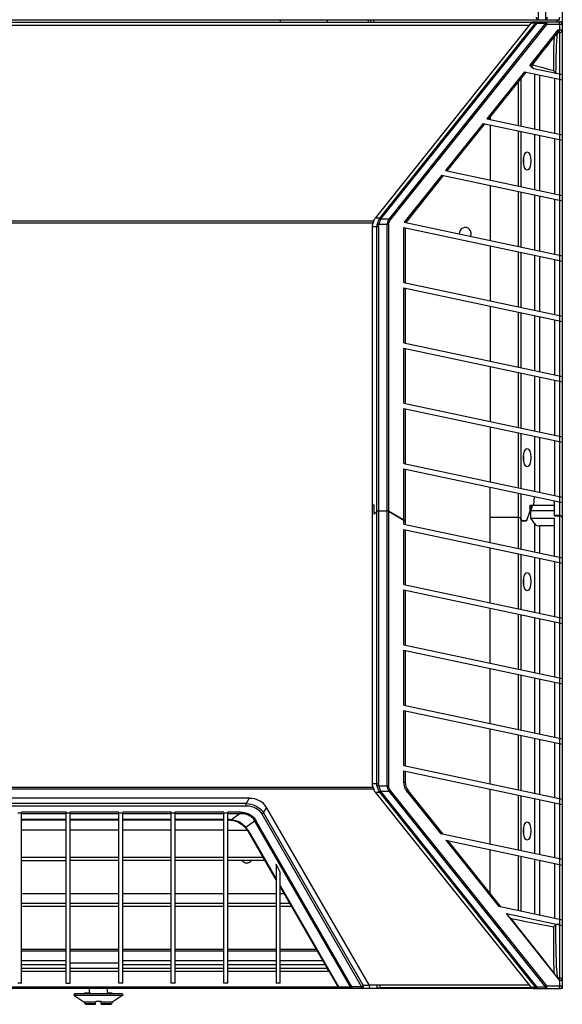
# Model space of a CAD drawing. Header units: inches. Extents: x 0 to 110, y 0 to 85.
# Tile 4 of 13: x 34 to 42, y 22 to 37. Entities that reach past the tile are written whole.
import ezdxf

# ---------------------------------------------------------------- set-up
doc = ezdxf.new("R2010")
doc.units = ezdxf.units.IN
doc.header["$LTSCALE"] = 6.05
doc.header["$MEASUREMENT"] = 0
doc.layers.get('0').update_dxf_attribs({"linetype": 'CONTINUOUS'})

msp = doc.modelspace()

# ---------------------------------------------------------------- linework, layer by layer
at = {"color": 7, "linetype": 'Continuous'}
for p, q in [((42.138, 22.442), (42.138, 59.844)), ((41.777, 45.332), (41.777, 36.966)), ((41.888, 36.966), (41.888, 45.332)), ((26.626, 36.966), (42.098, 36.966)), ((27.046, 36.927), (41.678, 36.927)), ((37.905, 36.966), (37.905, 36.927)), ((38.614, 36.927), (38.614, 36.966)), ((39.224, 36.966), (39.224, 36.927)), ((39.263, 36.927), (39.263, 36.966)), ((39.303, 36.966), (39.303, 36.927)), ((41.672, 36.921), (39.331, 33.992)), ((39.399, 33.992), (41.741, 36.921)), ((39.42, 33.983), (41.761, 36.912)), ((41.884, 36.912), (39.537, 33.976)), ((41.673, 36.921), (41.741, 36.921)), ((41.708, 36.935), (42.098, 36.935)), ((41.761, 36.935), (41.761, 36.912)), ((41.761, 36.912), (41.884, 36.912)), ((41.884, 36.912), (41.884, 36.935)), ((42.059, 36.935), (42.059, 36.966)), ((41.64, 36.881), (27.084, 36.881)), ((39.557, 33.959), (41.904, 36.895)), ((42.071, 36.812), (41.648, 36.283)), ((41.689, 36.297), (42.072, 36.776)), ((42.138, 36.895), (41.904, 36.895)), ((42.07, 36.773), (42.098, 36.773)), ((42.071, 36.812), (42.138, 36.812)), ((42.072, 36.776), (42.074, 36.78)), ((42.098, 36.812), (42.098, 36.895)), ((42.098, 36.152), (42.098, 36.773)), ((41.568, 36.184), (41.004, 35.479)), ((41.03, 35.473), (41.594, 36.178)), ((41.568, 36.184), (42.138, 36.063)), ((41.689, 36.288), (41.844, 36.247)), ((41.71, 36.234), (42.138, 36.143)), ((41.844, 36.247), (41.921, 36.226)), ((41.921, 36.226), (42.008, 36.204)), ((41.481, 35.377), (41.481, 36.037)), ((41.517, 36.082), (41.517, 35.369)), ((41.724, 35.326), (41.724, 36.151)), ((41.797, 36.135), (41.797, 35.31)), ((42.019, 36.088), (42.019, 35.263)), ((42.098, 36.071), (42.098, 36.151)), ((42.098, 35.246), (42.098, 36.071)), ((41.004, 35.479), (42.138, 35.238)), ((41.055, 35.504), (41.055, 35.468)), ((40.949, 35.41), (40.386, 34.705)), ((40.412, 34.699), (40.975, 35.404)), ((40.949, 35.41), (42.138, 35.157)), ((41.055, 35.387), (41.055, 34.562)), ((41.481, 34.472), (41.481, 35.297)), ((41.517, 35.289), (41.517, 34.464)), ((41.724, 34.42), (41.724, 35.245)), ((41.797, 35.23), (41.797, 34.404)), ((42.019, 35.182), (42.019, 34.357)), ((42.098, 35.165), (42.098, 35.246)), ((42.098, 34.341), (42.098, 35.166)), ((40.386, 34.705), (42.138, 34.332)), ((40.331, 34.636), (39.767, 33.931)), ((39.793, 33.925), (40.357, 34.63)), ((40.331, 34.636), (42.138, 34.252)), ((41.055, 34.482), (41.055, 33.657)), ((41.481, 33.566), (41.481, 34.391)), ((41.517, 34.383), (41.517, 33.558)), ((41.724, 33.515), (41.724, 34.34)), ((41.797, 34.324), (41.797, 33.499)), ((42.019, 34.277), (42.019, 33.452)), ((42.098, 34.26), (42.098, 34.34)), ((42.098, 33.435), (42.098, 34.26)), ((39.399, 33.992), (39.331, 33.992)), ((39.537, 33.976), (39.415, 33.976)), ((29.415, 33.95), (39.308, 33.95)), ((39.298, 33.917), (29.426, 33.917)), ((39.381, 33.861), (39.286, 33.861)), ((39.286, 33.861), (39.286, 25.512)), ((39.353, 29.592), (39.353, 33.861)), ((39.358, 33.9), (39.386, 33.893)), ((39.381, 33.861), (39.381, 29.603)), ((39.531, 33.893), (39.386, 33.893)), ((39.512, 29.603), (39.512, 33.893)), ((39.531, 33.893), (39.531, 29.598)), ((39.762, 33.851), (42.138, 33.346)), ((39.762, 33.026), (39.762, 33.851)), ((39.767, 33.931), (42.138, 33.427)), ((39.781, 33.847), (39.781, 33.022)), ((41.055, 33.576), (41.055, 32.751)), ((41.481, 32.661), (41.481, 33.486)), ((41.517, 33.478), (41.517, 32.653)), ((41.724, 32.609), (41.724, 33.434)), ((41.797, 33.418), (41.797, 32.593)), ((42.019, 33.371), (42.019, 32.546)), ((42.098, 33.354), (42.098, 33.435)), ((42.098, 32.529), (42.098, 33.354)), ((39.762, 33.026), (42.138, 32.521)), ((39.762, 32.946), (42.138, 32.441)), ((39.762, 32.121), (39.762, 32.946)), ((39.781, 32.941), (39.781, 32.116)), ((41.055, 32.671), (41.055, 31.846)), ((41.481, 31.755), (41.481, 32.58)), ((41.517, 32.572), (41.517, 31.747)), ((41.724, 31.703), (41.724, 32.529)), ((41.797, 32.513), (41.797, 31.688)), ((42.098, 32.449), (42.098, 32.529)), ((42.019, 32.466), (42.019, 31.641)), ((42.098, 31.624), (42.098, 32.449)), ((39.762, 32.121), (42.138, 31.616)), ((39.762, 32.04), (42.138, 31.535)), ((39.762, 31.215), (39.762, 32.04)), ((39.781, 32.036), (39.781, 31.211)), ((41.055, 31.765), (41.055, 30.94)), ((41.481, 30.85), (41.481, 31.675)), ((41.517, 31.667), (41.517, 30.842)), ((41.724, 30.798), (41.724, 31.623)), ((41.797, 31.607), (41.797, 30.782)), ((42.098, 31.543), (42.098, 31.624)), ((42.019, 31.56), (42.019, 30.735)), ((42.098, 30.718), (42.098, 31.543)), ((39.762, 31.215), (42.138, 30.71)), ((39.762, 31.135), (42.138, 30.63)), ((39.762, 30.31), (39.762, 31.135)), ((39.781, 31.13), (39.781, 30.305)), ((41.055, 30.86), (41.055, 30.035)), ((41.481, 29.944), (41.481, 30.769)), ((41.517, 30.761), (41.517, 29.936)), ((41.724, 29.892), (41.724, 30.717)), ((42.098, 30.638), (42.098, 30.718)), ((41.797, 30.702), (41.797, 29.877)), ((42.019, 30.655), (42.019, 29.83)), ((42.098, 29.813), (42.098, 30.638)), ((39.762, 30.31), (42.138, 29.805)), ((39.762, 30.229), (42.138, 29.724)), ((39.762, 29.464), (39.762, 30.229)), ((39.781, 30.225), (39.781, 29.452)), ((41.055, 29.129), (41.055, 29.954)), ((41.481, 29.039), (41.481, 29.864)), ((41.517, 29.856), (41.517, 29.031)), ((39.317, 29.686), (39.286, 29.686)), ((39.316, 29.552), (39.316, 29.686)), ((39.317, 29.556), (39.317, 29.686)), ((41.657, 29.686), (42.016, 29.686)), ((41.657, 29.612), (41.657, 29.686)), ((41.666, 29.686), (41.686, 29.657)), ((41.708, 29.686), (41.718, 29.813)), ((42.019, 29.682), (42.016, 29.686)), ((42.019, 29.529), (42.019, 29.749)), ((42.098, 29.732), (42.098, 29.813)), ((42.098, 29.531), (42.098, 29.732)), ((39.316, 29.552), (39.353, 29.59)), ((39.317, 29.556), (39.353, 29.592)), ((39.317, 29.556), (39.319, 29.556)), ((39.353, 25.512), (39.353, 29.59)), ((39.381, 29.603), (39.512, 29.603)), ((39.381, 29.601), (39.512, 29.601)), ((39.381, 29.601), (39.381, 25.512)), ((39.515, 29.603), (39.512, 29.603)), ((39.512, 25.48), (39.512, 29.601)), ((39.762, 29.464), (39.531, 29.598)), ((39.531, 29.596), (39.762, 29.462)), ((39.531, 29.596), (39.531, 25.48)), ((41.657, 29.612), (41.599, 29.452)), ((41.601, 29.45), (41.658, 29.608)), ((41.658, 29.608), (41.655, 29.607)), ((41.658, 29.657), (41.657, 29.658)), ((41.658, 29.657), (41.686, 29.657)), ((41.658, 29.608), (41.658, 29.657)), ((41.665, 29.606), (41.686, 29.657)), ((41.665, 29.606), (42.019, 29.606)), ((41.665, 29.49), (41.665, 29.606)), ((42.098, 29.531), (42.019, 29.531)), ((42.019, 29.529), (42.098, 29.529)), ((42.098, 28.907), (42.098, 29.529)), ((39.762, 29.404), (39.762, 29.462)), ((39.762, 29.404), (42.138, 28.899)), ((39.773, 29.452), (39.781, 29.452)), ((39.781, 29.45), (39.774, 29.45)), ((39.781, 29.45), (39.781, 29.4)), ((41.481, 29.501), (41.055, 29.501)), ((41.517, 29.477), (41.528, 29.45)), ((41.527, 29.452), (41.599, 29.452)), ((41.601, 29.45), (41.528, 29.45)), ((41.555, 29.452), (41.555, 29.45)), ((41.563, 29.452), (41.563, 29.45)), ((41.665, 29.49), (42.019, 29.49)), ((41.724, 29.405), (41.665, 29.49)), ((41.724, 28.987), (41.724, 29.405)), ((42.019, 28.924), (42.019, 29.49)), ((39.762, 29.324), (42.138, 28.819)), ((39.762, 28.499), (39.762, 29.324)), ((39.781, 29.319), (39.781, 28.494)), ((42.019, 29.376), (41.797, 29.376)), ((41.797, 29.376), (41.797, 28.971)), ((41.055, 28.224), (41.055, 29.049)), ((41.481, 28.133), (41.481, 28.958)), ((41.517, 28.95), (41.517, 28.125)), ((41.724, 28.081), (41.724, 28.906)), ((41.797, 28.891), (41.797, 28.066)), ((42.019, 28.844), (42.019, 28.019)), ((42.098, 28.827), (42.098, 28.907)), ((42.098, 28.002), (42.098, 28.827)), ((39.762, 28.499), (42.138, 27.994)), ((39.762, 28.418), (42.138, 27.913)), ((39.762, 27.593), (39.762, 28.418)), ((39.781, 28.414), (39.781, 27.589)), ((41.055, 27.318), (41.055, 28.143)), ((41.481, 27.228), (41.481, 28.053)), ((41.517, 28.045), (41.517, 27.22)), ((41.724, 27.176), (41.724, 28.001)), ((41.797, 27.985), (41.797, 27.16)), ((42.019, 27.938), (42.019, 27.113)), ((42.098, 27.921), (42.098, 28.002)), ((42.098, 27.096), (42.098, 27.921)), ((39.762, 27.593), (42.138, 27.088)), ((39.762, 27.513), (42.138, 27.008)), ((39.762, 26.688), (39.762, 27.513)), ((39.781, 27.508), (39.781, 26.683)), ((41.055, 26.413), (41.055, 27.238)), ((41.481, 26.322), (41.481, 27.147)), ((41.517, 27.139), (41.517, 26.314)), ((41.724, 26.27), (41.724, 27.095)), ((41.797, 27.08), (41.797, 26.255)), ((42.019, 27.033), (42.019, 26.208)), ((42.098, 27.016), (42.098, 27.096)), ((42.098, 26.191), (42.098, 27.016)), ((39.762, 26.688), (42.138, 26.183)), ((39.762, 26.607), (42.138, 26.102)), ((39.762, 25.782), (39.762, 26.607)), ((39.781, 26.603), (39.781, 25.778)), ((41.055, 25.507), (41.055, 26.332)), ((41.481, 25.417), (41.481, 26.242)), ((41.517, 26.234), (41.517, 25.409)), ((41.724, 25.365), (41.724, 26.19)), ((41.797, 26.174), (41.797, 25.349)), ((42.098, 26.11), (42.098, 26.191)), ((42.019, 26.127), (42.019, 25.302)), ((42.098, 25.285), (42.098, 26.11)), ((39.762, 25.782), (42.138, 25.277)), ((39.762, 25.702), (42.138, 25.197)), ((39.762, 25.532), (39.762, 25.702)), ((39.781, 25.697), (39.781, 25.532)), ((39.308, 25.427), (29.415, 25.427)), ((29.426, 25.46), (39.296, 25.46)), ((39.286, 25.512), (39.381, 25.512)), ((39.386, 25.48), (39.358, 25.473)), ((39.386, 25.48), (39.531, 25.48)), ((39.415, 25.397), (39.537, 25.397)), ((39.537, 25.397), (41.884, 22.461)), ((41.904, 22.478), (39.557, 25.414)), ((39.762, 25.532), (39.781, 25.532)), ((40.35, 24.752), (39.824, 25.409)), ((41.055, 24.602), (41.055, 25.427)), ((37.441, 25.291), (31.283, 25.291)), ((37.441, 25.291), (37.397, 25.211)), ((39.331, 25.381), (39.399, 25.381)), ((39.331, 25.381), (41.672, 22.452)), ((41.741, 22.452), (39.399, 25.381)), ((41.761, 22.461), (39.42, 25.39)), ((39.813, 25.384), (40.313, 24.759)), ((41.481, 24.511), (41.481, 25.336)), ((41.517, 25.328), (41.517, 24.503)), ((41.724, 24.459), (41.724, 25.284)), ((41.797, 25.269), (41.797, 24.444)), ((42.098, 25.205), (42.098, 25.285)), ((37.397, 25.211), (31.326, 25.211)), ((31.326, 25.179), (37.397, 25.179)), ((37.397, 25.179), (37.397, 25.211)), ((37.655, 25.073), (37.7, 25.155)), ((39.244, 22.482), (37.7, 25.155)), ((42.019, 25.222), (42.019, 24.397)), ((42.098, 24.38), (42.098, 25.205)), ((34.027, 25.07), (33.968, 25.07)), ((34.697, 25.082), (34.027, 25.082)), ((34.027, 22.521), (34.027, 25.082)), ((34.027, 25.064), (34.697, 25.064)), ((34.697, 24.973), (34.027, 24.973)), ((34.027, 24.969), (34.697, 24.969)), ((34.697, 22.521), (34.697, 25.082)), ((34.756, 25.07), (34.697, 25.07)), ((35.484, 25.082), (34.756, 25.082)), ((34.756, 22.521), (34.756, 25.082)), ((34.756, 25.064), (35.484, 25.064)), ((35.484, 24.973), (34.756, 24.973)), ((34.756, 24.969), (35.484, 24.969)), ((35.484, 22.521), (35.484, 25.082)), ((35.543, 25.07), (35.484, 25.07)), ((36.271, 25.082), (35.543, 25.082)), ((35.543, 22.521), (35.543, 25.082)), ((35.543, 25.064), (36.271, 25.064)), ((36.271, 24.973), (35.543, 24.973)), ((35.543, 24.969), (36.271, 24.969)), ((36.271, 22.521), (36.271, 25.082)), ((36.33, 25.07), (36.271, 25.07)), ((37.059, 25.082), (36.33, 25.082)), ((36.33, 22.521), (36.33, 25.082)), ((36.33, 25.064), (37.059, 25.064)), ((37.059, 24.973), (36.33, 24.973)), ((36.33, 24.969), (37.059, 24.969)), ((37.059, 22.521), (37.059, 25.082)), ((37.118, 25.07), (37.059, 25.07)), ((37.305, 25.082), (37.118, 25.082)), ((37.118, 22.521), (37.118, 25.082)), ((37.118, 25.064), (37.305, 25.064)), ((37.147, 24.971), (37.137, 24.971)), ((37.157, 24.97), (37.147, 24.971)), ((37.171, 24.964), (37.185, 24.962)), ((37.305, 25.064), (37.176, 24.968)), ((37.197, 24.965), (37.176, 24.968)), ((37.305, 25.064), (37.305, 25.082)), ((37.389, 24.856), (37.521, 24.954)), ((38.961, 22.459), (37.521, 24.954)), ((38.981, 22.465), (37.541, 24.96)), ((37.631, 25.056), (39.127, 22.465)), ((37.655, 25.073), (39.151, 22.482)), ((34.697, 24.813), (34.027, 24.813)), ((35.484, 24.813), (34.756, 24.813)), ((36.271, 24.813), (35.543, 24.813)), ((37.059, 24.813), (36.33, 24.813)), ((37.118, 24.813), (37.411, 24.813)), ((37.37, 24.864), (37.38, 24.853)), ((37.38, 24.853), (37.395, 24.835)), ((37.439, 24.79), (37.43, 24.804)), ((37.422, 24.799), (37.434, 24.779)), ((37.846, 24.064), (37.434, 24.779)), ((37.448, 24.775), (37.439, 24.79)), ((37.448, 24.775), (37.846, 24.085)), ((42.138, 24.372), (40.313, 24.759)), ((40.39, 24.662), (42.138, 24.291)), ((40.39, 24.662), (41.185, 23.668)), ((41.222, 23.661), (40.427, 24.655)), ((41.055, 23.869), (41.055, 24.521)), ((34.697, 24.403), (34.027, 24.403)), ((35.484, 24.403), (34.756, 24.403)), ((36.271, 24.403), (35.543, 24.403)), ((37.059, 24.403), (36.33, 24.403)), ((37.651, 24.403), (37.118, 24.403)), ((41.481, 23.606), (41.481, 24.431)), ((41.517, 24.423), (41.517, 23.598)), ((41.724, 23.554), (41.724, 24.379)), ((41.797, 24.363), (41.797, 23.538)), ((42.098, 24.299), (42.098, 24.38)), ((34.027, 24.358), (34.697, 24.358)), ((35.484, 24.358), (34.756, 24.358)), ((36.271, 24.358), (35.543, 24.358)), ((37.059, 24.358), (36.33, 24.358)), ((37.676, 24.358), (37.118, 24.358)), ((37.905, 24.183), (37.846, 24.302)), ((37.846, 24.302), (37.846, 22.521)), ((42.019, 24.316), (42.019, 23.491)), ((42.098, 23.474), (42.098, 24.299)), ((37.905, 22.521), (37.905, 24.183)), ((37.905, 23.983), (38.785, 22.459)), ((37.905, 23.962), (38.621, 22.723)), ((34.027, 23.866), (34.697, 23.866)), ((34.756, 23.866), (35.484, 23.866)), ((35.543, 23.866), (36.271, 23.866)), ((36.33, 23.866), (37.059, 23.866)), ((37.118, 23.866), (37.846, 23.866)), ((37.905, 23.866), (37.96, 23.866)), ((34.697, 23.714), (34.027, 23.714)), ((34.697, 23.669), (34.027, 23.669)), ((35.484, 23.714), (34.756, 23.714)), ((35.484, 23.669), (34.756, 23.669)), ((36.271, 23.714), (35.543, 23.714)), ((36.271, 23.669), (35.543, 23.669)), ((37.059, 23.714), (36.33, 23.714)), ((37.059, 23.669), (36.33, 23.669)), ((37.846, 23.714), (37.118, 23.714)), ((37.846, 23.669), (37.118, 23.669)), ((38.048, 23.714), (37.905, 23.714)), ((38.074, 23.669), (37.905, 23.669)), ((42.138, 23.466), (41.185, 23.668)), ((41.299, 23.564), (42.138, 23.385)), ((42.101, 22.56), (41.299, 23.564)), ((41.49, 23.335), (41.369, 23.489)), ((42.098, 23.394), (42.098, 23.474)), ((42.098, 22.6), (42.098, 23.394)), ((34.027, 23.029), (34.697, 23.029)), ((34.697, 23.001), (34.027, 23.001)), ((34.756, 23.029), (35.484, 23.029)), ((35.484, 23.001), (34.756, 23.001)), ((35.543, 23.029), (36.271, 23.029)), ((36.271, 23.001), (35.543, 23.001)), ((36.33, 23.029), (37.059, 23.029)), ((37.059, 23.001), (36.33, 23.001)), ((37.118, 23.029), (37.846, 23.029)), ((37.846, 23.001), (37.118, 23.001)), ((37.905, 23.029), (38.444, 23.029)), ((38.46, 23.001), (37.905, 23.001)), ((34.027, 22.86), (34.697, 22.86)), ((34.697, 22.796), (34.027, 22.796)), ((34.027, 22.744), (34.697, 22.744)), ((35.484, 22.82), (34.756, 22.82)), ((34.756, 22.744), (35.484, 22.744)), ((35.543, 22.86), (36.271, 22.86)), ((36.271, 22.796), (35.543, 22.796)), ((35.543, 22.744), (36.271, 22.744)), ((36.33, 22.86), (37.059, 22.86)), ((37.059, 22.796), (36.33, 22.796)), ((36.33, 22.744), (37.059, 22.744)), ((37.118, 22.86), (37.846, 22.86)), ((37.846, 22.796), (37.118, 22.796)), ((37.118, 22.744), (37.846, 22.744)), ((37.905, 22.86), (38.542, 22.86)), ((38.578, 22.796), (37.905, 22.796)), ((37.905, 22.744), (38.608, 22.744)), ((34.697, 22.692), (34.027, 22.692)), ((35.484, 22.692), (34.756, 22.692)), ((36.271, 22.692), (35.543, 22.692)), ((37.059, 22.692), (36.33, 22.692)), ((37.846, 22.692), (37.118, 22.692)), ((38.641, 22.692), (37.905, 22.692)), ((38.641, 22.692), (38.782, 22.448)), ((42.098, 22.6), (42.07, 22.6)), ((26.586, 22.442), (41.685, 22.442)), ((29.958, 22.465), (38.765, 22.465)), ((34.027, 22.521), (33.968, 22.521)), ((34.697, 22.521), (34.756, 22.521)), ((35.046, 22.387), (35.047, 22.442)), ((35.311, 22.442), (35.312, 22.387)), ((35.543, 22.521), (35.484, 22.521)), ((36.33, 22.521), (36.271, 22.521)), ((37.118, 22.521), (37.059, 22.521)), ((37.905, 22.521), (37.846, 22.521)), ((38.769, 22.459), (38.765, 22.465)), ((38.771, 22.456), (38.769, 22.459)), ((38.784, 22.456), (38.785, 22.459)), ((38.961, 22.459), (38.785, 22.459)), ((39.127, 22.465), (38.981, 22.465)), ((38.981, 22.465), (38.981, 22.442)), ((39.127, 22.442), (39.127, 22.465)), ((39.244, 22.482), (39.151, 22.482)), ((39.236, 22.496), (41.637, 22.496)), ((39.353, 22.496), (39.353, 22.442)), ((39.382, 22.442), (39.353, 22.471)), ((39.402, 22.496), (39.402, 22.45)), ((41.672, 22.45), (39.402, 22.45)), ((41.741, 22.452), (41.673, 22.452)), ((41.884, 22.461), (41.761, 22.461)), ((41.761, 22.461), (41.761, 22.438)), ((41.884, 22.438), (41.884, 22.461)), ((41.904, 22.478), (42.138, 22.478)), ((42.098, 22.478), (42.098, 22.564)), ((42.138, 22.56), (42.101, 22.56)), ((42.115, 22.442), (42.138, 22.442)), ((34.825, 22.364), (34.811, 22.34)), ((34.811, 22.34), (35.547, 22.34)), ((34.811, 22.34), (34.962, 22.237)), ((34.825, 22.364), (35.533, 22.364)), ((35.035, 22.371), (34.972, 22.371)), ((34.972, 22.371), (34.972, 22.364)), ((35.386, 22.371), (35.323, 22.371)), ((35.386, 22.371), (35.386, 22.364)), ((35.547, 22.34), (35.396, 22.237)), ((35.533, 22.364), (35.547, 22.34)), ((41.708, 22.438), (42.098, 22.438)), ((34.962, 22.237), (35.138, 22.237)), ((35.137, 22.207), (34.985, 22.207)), ((34.992, 22.202), (35.136, 22.202)), ((35.136, 22.202), (35.138, 22.243)), ((35.221, 22.202), (35.22, 22.243)), ((35.22, 22.237), (35.396, 22.237)), ((35.373, 22.207), (35.221, 22.207)), ((35.221, 22.202), (35.366, 22.202))]:
    msp.add_line(p, q, dxfattribs=at)
for points in [[(41.741, 36.921), (41.743, 36.925), (41.746, 36.928), (41.75, 36.931), (41.754, 36.933), (41.757, 36.934), (41.761, 36.935)], [(41.761, 36.912), (41.758, 36.914), (41.754, 36.916), (41.75, 36.918), (41.747, 36.92), (41.744, 36.921), (41.741, 36.921)], [(41.777, 36.966), (41.772, 36.967), (41.767, 36.969), (41.762, 36.973), (41.758, 36.977), (41.754, 36.983), (41.752, 36.99), (41.75, 36.998), (41.75, 37.005)], [(41.884, 36.935), (41.887, 36.934), (41.89, 36.932), (41.893, 36.93), (41.895, 36.927), (41.897, 36.924), (41.899, 36.921), (41.9, 36.917), (41.902, 36.913), (41.903, 36.909), (41.903, 36.904), (41.904, 36.9), (41.904, 36.895)], [(41.904, 36.895), (41.901, 36.898), (41.898, 36.901), (41.894, 36.904), (41.891, 36.907), (41.887, 36.909), (41.884, 36.912)], [(41.908, 37.005), (41.908, 36.998), (41.906, 36.99), (41.905, 36.983), (41.902, 36.977), (41.899, 36.973), (41.896, 36.969), (41.892, 36.967), (41.888, 36.966)], [(42.078, 36.966), (42.082, 36.967), (42.086, 36.969), (42.089, 36.973), (42.092, 36.977), (42.095, 36.983), (42.097, 36.99), (42.098, 36.998), (42.098, 37.005)], [(42.098, 36.895), (42.098, 36.903), (42.097, 36.91), (42.095, 36.917), (42.093, 36.923), (42.09, 36.928), (42.086, 36.931), (42.083, 36.934), (42.079, 36.935)], [(42.042, 36.166), (42.043, 36.253), (42.045, 36.337), (42.046, 36.418), (42.048, 36.495), (42.051, 36.57), (42.054, 36.641), (42.059, 36.708), (42.064, 36.765)], [(42.074, 36.78), (42.075, 36.785), (42.076, 36.79), (42.075, 36.797), (42.073, 36.805), (42.071, 36.812)], [(42.079, 36.773), (42.082, 36.774), (42.086, 36.776), (42.089, 36.779), (42.092, 36.784), (42.095, 36.79), (42.097, 36.797), (42.098, 36.805), (42.098, 36.812)], [(41.689, 36.288), (41.855, 36.502), (41.913, 36.576), (41.967, 36.645), (42.017, 36.707)], [(42.008, 36.204), (42.009, 36.371), (42.01, 36.454), (42.012, 36.54), (42.015, 36.635), (42.019, 36.704)], [(42.019, 36.704), (42.019, 36.705), (42.02, 36.708), (42.021, 36.71), (42.022, 36.712), (42.023, 36.714)], [(41.689, 36.297), (41.688, 36.296), (41.687, 36.295), (41.685, 36.294), (41.683, 36.293), (41.68, 36.292), (41.677, 36.291), (41.673, 36.289), (41.669, 36.288), (41.664, 36.287), (41.659, 36.286), (41.654, 36.285), (41.648, 36.283)], [(41.694, 36.24), (41.686, 36.245), (41.678, 36.251), (41.671, 36.258), (41.663, 36.265), (41.655, 36.274), (41.648, 36.283)], [(41.706, 36.236), (41.7, 36.239), (41.696, 36.243), (41.692, 36.247), (41.689, 36.253), (41.686, 36.26), (41.685, 36.266), (41.685, 36.274), (41.686, 36.281), (41.689, 36.288)], [(41.689, 36.288), (41.688, 36.29), (41.688, 36.292), (41.688, 36.293), (41.688, 36.295), (41.688, 36.296), (41.689, 36.297)], [(41.71, 36.234), (41.702, 36.237), (41.694, 36.24)], [(42.042, 36.166), (42.039, 36.167), (42.036, 36.169), (42.033, 36.172), (42.03, 36.174), (42.027, 36.177), (42.024, 36.18), (42.021, 36.184), (42.018, 36.187), (42.015, 36.191), (42.013, 36.195), (42.01, 36.2), (42.008, 36.204)], [(42.042, 36.166), (42.044, 36.165), (42.047, 36.163), (42.049, 36.163), (42.051, 36.162), (42.054, 36.161), (42.056, 36.16)], [(39.393, 33.984), (39.386, 33.971), (39.379, 33.958), (39.373, 33.945), (39.368, 33.931), (39.363, 33.916), (39.358, 33.9)], [(39.386, 33.893), (39.389, 33.907), (39.393, 33.922), (39.398, 33.936), (39.403, 33.949), (39.408, 33.962), (39.415, 33.976)], [(39.399, 33.992), (39.398, 33.991), (39.397, 33.989), (39.396, 33.988), (39.395, 33.987), (39.394, 33.985), (39.393, 33.984)], [(39.393, 33.984), (39.396, 33.983), (39.4, 33.982), (39.403, 33.981), (39.407, 33.98), (39.411, 33.978), (39.415, 33.976)], [(39.399, 33.992), (39.402, 33.991), (39.405, 33.99), (39.409, 33.989), (39.412, 33.987), (39.416, 33.985), (39.42, 33.983)], [(39.415, 33.976), (39.416, 33.977), (39.416, 33.978), (39.417, 33.979), (39.418, 33.98), (39.419, 33.981), (39.42, 33.983)], [(39.537, 33.976), (39.529, 33.962), (39.522, 33.948), (39.518, 33.934), (39.514, 33.92), (39.512, 33.906), (39.512, 33.893)], [(39.531, 33.893), (39.532, 33.904), (39.534, 33.915), (39.538, 33.926), (39.542, 33.937), (39.549, 33.948), (39.557, 33.959)], [(39.537, 33.976), (39.54, 33.973), (39.544, 33.971), (39.547, 33.968), (39.551, 33.965), (39.554, 33.962), (39.557, 33.959)], [(39.302, 33.927), (39.304, 33.93), (39.305, 33.933), (39.306, 33.936), (39.307, 33.939), (39.308, 33.942), (39.308, 33.944)], [(39.358, 33.9), (39.357, 33.894), (39.355, 33.887), (39.354, 33.881), (39.354, 33.874), (39.353, 33.868), (39.353, 33.861)], [(39.381, 33.861), (39.381, 33.866), (39.382, 33.872), (39.382, 33.877), (39.383, 33.882), (39.384, 33.887), (39.386, 33.893)], [(39.525, 29.601), (39.522, 29.602), (39.518, 29.603), (39.515, 29.603)], [(39.531, 29.598), (39.528, 29.6), (39.525, 29.601)], [(39.302, 25.446), (39.304, 25.443), (39.305, 25.44), (39.306, 25.437), (39.307, 25.434), (39.308, 25.431), (39.308, 25.429)], [(39.358, 25.473), (39.357, 25.479), (39.355, 25.486), (39.354, 25.492), (39.354, 25.499), (39.353, 25.505), (39.353, 25.512)], [(39.393, 25.389), (39.385, 25.402), (39.379, 25.415), (39.373, 25.429), (39.368, 25.442), (39.363, 25.457), (39.358, 25.473)], [(39.386, 25.48), (39.384, 25.486), (39.383, 25.491), (39.382, 25.496), (39.382, 25.501), (39.381, 25.507), (39.381, 25.512)], [(39.415, 25.397), (39.408, 25.411), (39.403, 25.424), (39.398, 25.437), (39.393, 25.451), (39.389, 25.465), (39.386, 25.48)], [(39.415, 25.397), (39.411, 25.395), (39.407, 25.393), (39.403, 25.392), (39.4, 25.391), (39.396, 25.39), (39.393, 25.389)], [(39.42, 25.39), (39.419, 25.391), (39.418, 25.393), (39.417, 25.394), (39.416, 25.395), (39.416, 25.396), (39.415, 25.397)], [(39.512, 25.48), (39.512, 25.473), (39.512, 25.465), (39.514, 25.456), (39.515, 25.448), (39.517, 25.44), (39.52, 25.431), (39.523, 25.423), (39.527, 25.414), (39.532, 25.406), (39.537, 25.397)], [(39.557, 25.414), (39.552, 25.421), (39.547, 25.428), (39.543, 25.435), (39.54, 25.442), (39.537, 25.448), (39.535, 25.455), (39.533, 25.462), (39.532, 25.468), (39.532, 25.474), (39.531, 25.48)], [(39.557, 25.414), (39.554, 25.411), (39.551, 25.408), (39.547, 25.405), (39.544, 25.402), (39.54, 25.4), (39.537, 25.397)], [(39.813, 25.384), (39.798, 25.407), (39.785, 25.43), (39.775, 25.454), (39.768, 25.48), (39.763, 25.505), (39.762, 25.532)], [(39.824, 25.409), (39.825, 25.406), (39.825, 25.403), (39.824, 25.399), (39.821, 25.394), (39.818, 25.389), (39.813, 25.384)], [(39.399, 25.381), (39.398, 25.382), (39.397, 25.384), (39.396, 25.385), (39.395, 25.386), (39.394, 25.388), (39.393, 25.389)], [(39.42, 25.39), (39.416, 25.388), (39.412, 25.386), (39.409, 25.384), (39.405, 25.383), (39.402, 25.382), (39.399, 25.381)], [(37.397, 25.211), (37.433, 25.208), (37.467, 25.203), (37.498, 25.194), (37.527, 25.183), (37.553, 25.17), (37.577, 25.155), (37.599, 25.138), (37.62, 25.119), (37.639, 25.097), (37.655, 25.073)], [(37.397, 25.179), (37.438, 25.176), (37.476, 25.17), (37.51, 25.159), (37.54, 25.145), (37.567, 25.128), (37.591, 25.107), (37.612, 25.083), (37.631, 25.056)], [(37.137, 24.971), (37.128, 24.972), (37.118, 24.972)], [(37.118, 24.968), (37.126, 24.968), (37.142, 24.967)], [(37.142, 24.967), (37.159, 24.965), (37.171, 24.964)], [(37.176, 24.968), (37.166, 24.969), (37.157, 24.97)], [(37.176, 24.968), (37.174, 24.965), (37.173, 24.964), (37.171, 24.964), (37.171, 24.964)], [(37.185, 24.962), (37.22, 24.954), (37.254, 24.943), (37.286, 24.928), (37.316, 24.91), (37.344, 24.888), (37.37, 24.864)], [(37.361, 24.885), (37.345, 24.898), (37.329, 24.911), (37.312, 24.922), (37.294, 24.932), (37.276, 24.941), (37.257, 24.948), (37.238, 24.955), (37.218, 24.96), (37.197, 24.965)], [(37.305, 25.082), (37.324, 25.082), (37.342, 25.081), (37.36, 25.078), (37.376, 25.075), (37.392, 25.072), (37.408, 25.067), (37.422, 25.062), (37.436, 25.056), (37.45, 25.049), (37.462, 25.042), (37.474, 25.034), (37.486, 25.025), (37.496, 25.016), (37.507, 25.006), (37.516, 24.996), (37.525, 24.984), (37.533, 24.973), (37.541, 24.96)], [(37.305, 25.064), (37.323, 25.064), (37.341, 25.063), (37.357, 25.061), (37.373, 25.058), (37.388, 25.055), (37.402, 25.051), (37.415, 25.046), (37.427, 25.041), (37.439, 25.035), (37.451, 25.028), (37.462, 25.021), (37.472, 25.013), (37.481, 25.005), (37.49, 24.996), (37.499, 24.986), (37.507, 24.976), (37.514, 24.965), (37.521, 24.954)], [(37.541, 24.96), (37.537, 24.959), (37.534, 24.957), (37.53, 24.956), (37.527, 24.955), (37.524, 24.954), (37.521, 24.954)], [(37.655, 25.073), (37.652, 25.07), (37.648, 25.067), (37.644, 25.064), (37.64, 25.061), (37.635, 25.059), (37.631, 25.056)], [(37.389, 24.856), (37.375, 24.871), (37.361, 24.885)], [(37.389, 24.856), (37.386, 24.854), (37.383, 24.853), (37.381, 24.853), (37.38, 24.853), (37.38, 24.853)], [(37.411, 24.83), (37.401, 24.843), (37.389, 24.856)], [(37.395, 24.835), (37.409, 24.817), (37.422, 24.799)], [(37.43, 24.804), (37.421, 24.817), (37.411, 24.83)], [(37.448, 24.775), (37.443, 24.775), (37.44, 24.775), (37.437, 24.776), (37.435, 24.778), (37.434, 24.779)], [(41.333, 23.522), (41.337, 23.516), (41.342, 23.511), (41.348, 23.506), (41.354, 23.5), (41.361, 23.495), (41.369, 23.489)], [(41.369, 23.489), (41.479, 23.467), (41.588, 23.446), (41.695, 23.425), (41.8, 23.405), (41.905, 23.385), (42.008, 23.366)], [(42.013, 22.671), (41.923, 22.784), (41.823, 22.912), (41.49, 23.335)], [(42.008, 23.366), (42.012, 23.371), (42.016, 23.376), (42.021, 23.381), (42.027, 23.386), (42.032, 23.389), (42.038, 23.393)], [(42.008, 23.104), (42.008, 23.275), (42.008, 23.366)], [(42.078, 23.398), (42.071, 23.399), (42.064, 23.399), (42.057, 23.399), (42.05, 23.398), (42.044, 23.396), (42.038, 23.393)], [(42.064, 22.607), (42.058, 22.683), (42.052, 22.771), (42.048, 22.863), (42.045, 22.96), (42.043, 23.061), (42.041, 23.167), (42.039, 23.278), (42.038, 23.393)], [(42.019, 22.663), (42.017, 22.691), (42.014, 22.75), (42.012, 22.813), (42.01, 22.88), (42.009, 22.951), (42.008, 23.025), (42.008, 23.104)], [(38.628, 22.711), (38.626, 22.715), (38.623, 22.718), (38.622, 22.721), (38.621, 22.723)], [(38.641, 22.692), (38.639, 22.696), (38.636, 22.7), (38.634, 22.703), (38.628, 22.711)], [(42.098, 22.564), (42.098, 22.571), (42.096, 22.578), (42.095, 22.584), (42.092, 22.589), (42.089, 22.594), (42.086, 22.597), (42.082, 22.599), (42.079, 22.6)], [(38.779, 22.442), (38.777, 22.443), (38.775, 22.444), (38.773, 22.447), (38.771, 22.45), (38.77, 22.454), (38.768, 22.46)], [(38.782, 22.448), (38.779, 22.449), (38.777, 22.451), (38.774, 22.453), (38.772, 22.454), (38.771, 22.456)], [(38.782, 22.448), (38.782, 22.449), (38.783, 22.451), (38.783, 22.453), (38.784, 22.454), (38.784, 22.456)], [(38.961, 22.459), (38.964, 22.459), (38.968, 22.46), (38.971, 22.461), (38.974, 22.462), (38.978, 22.463), (38.981, 22.465)], [(38.981, 22.442), (38.978, 22.443), (38.974, 22.444), (38.97, 22.447), (38.967, 22.45), (38.964, 22.454), (38.961, 22.459)], [(39.151, 22.482), (39.151, 22.474), (39.15, 22.467), (39.147, 22.46), (39.144, 22.454), (39.14, 22.449), (39.136, 22.445), (39.132, 22.443), (39.127, 22.442)], [(39.127, 22.465), (39.131, 22.467), (39.136, 22.47), (39.14, 22.473), (39.144, 22.476), (39.148, 22.479), (39.151, 22.482)], [(41.741, 22.452), (41.744, 22.452), (41.747, 22.453), (41.75, 22.455), (41.754, 22.457), (41.758, 22.459), (41.761, 22.461)], [(41.761, 22.438), (41.757, 22.439), (41.754, 22.44), (41.75, 22.442), (41.746, 22.445), (41.743, 22.448), (41.741, 22.452)], [(41.904, 22.478), (41.903, 22.47), (41.902, 22.463), (41.9, 22.456), (41.898, 22.45), (41.895, 22.445), (41.892, 22.441), (41.888, 22.439), (41.884, 22.438)], [(41.884, 22.461), (41.887, 22.464), (41.891, 22.466), (41.894, 22.469), (41.898, 22.472), (41.901, 22.475), (41.904, 22.478)], [(42.079, 22.438), (42.082, 22.439), (42.086, 22.441), (42.09, 22.445), (42.093, 22.45), (42.095, 22.456), (42.097, 22.463), (42.098, 22.47), (42.098, 22.478)], [(35.046, 22.387), (35.046, 22.385), (35.046, 22.383), (35.045, 22.381), (35.045, 22.379), (35.044, 22.377), (35.043, 22.376), (35.041, 22.375), (35.04, 22.374), (35.039, 22.373), (35.037, 22.372), (35.036, 22.372), (35.035, 22.371)], [(35.312, 22.387), (35.312, 22.385), (35.312, 22.383), (35.312, 22.381), (35.313, 22.379), (35.314, 22.377), (35.315, 22.376), (35.316, 22.375), (35.318, 22.374), (35.319, 22.373), (35.32, 22.372), (35.322, 22.372), (35.323, 22.371)], [(35.22, 22.243), (35.206, 22.242), (35.193, 22.242), (35.179, 22.242), (35.165, 22.242), (35.152, 22.242), (35.138, 22.243)]]:
    msp.add_lwpolyline(points, dxfattribs=at)
for centre, radius, start, end in [((42.098, 36.895), 0.0394, 0, 90), ((42.098, 36.812), 0.0394, 270, 360), ((41.72, 36.272), 0.0394, 141.3617, 247.4294), ((40.681, 33.761), 0.0886, 331.9643, 184.2463), ((39.978, 25.532), 0.197, 180, 218.6383), ((37.403, 24.411), 0.0886, 216.6437, 323.3379), ((42.098, 22.56), 0.0394, 0, 90), ((42.098, 22.478), 0.0394, 270, 360), ((34.929, 22.188), 0.0591, 19.2037, 55.7943), ((34.992, 22.21), 0.00787, 199.2037, 270), ((35.366, 22.21), 0.00787, 270, 340.7963), ((35.429, 22.188), 0.0591, 124.2057, 160.7963)]:
    msp.add_arc(centre, radius, start, end, dxfattribs=at)
for centre, major_axis, ratio, start_param, end_param in [((41.726, 36.895), (0.0575, -0.0195), 0.595327, 2.088443, 2.929205), ((41.504, 34.848), (0, 0.138), 0.4, -1.846324, -1.293871), ((39.599, 33.861), (0.287, -0.097), 0.595327, 2.929205, 3.223229), ((39.564, 33.861), (0.278, 0), 0.707107, 2.797011, 3.141593), ((41.504, 30.399), (0, 0.138), 0.4, -1.846324, -1.293871), ((39.381, 29.564), (0, 0.0394), 1, 6.501498, 7.068583), ((39.381, 29.562), (0, 0.0394), 1, 0, 0.785398), ((39.381, 29.564), (0.0394, 0), 1, 1.715926, 1.789109), ((39.381, 29.564), (0, 0.0394), 1, 0, 0.145129), ((39.512, 29.562), (0, 0.0394), 1, -0.528074, 0), ((42.098, 29.492), (0.0394, 0), 1, 1.050068, 1.570796), ((42.098, 29.49), (0.0394, 0), 1, 0.519526, 1.570796), ((39.742, 29.43), (0.0394, 0), 1, 1.015799, 1.042722), ((39.742, 29.428), (0.0394, 0), 1, 0.674491, 1.042722), ((39.742, 29.43), (0, 0.0394), 1, 5.324224, 5.728188), ((39.742, 29.428), (0, 0.0394), 1, -0.958962, -0.896305), ((41.481, 29.462), (0, 0.0394), 1, -1.19029, 0), ((41.481, 29.462), (0.0394, 0), 1, 1.496472, 1.570796), ((41.481, 29.462), (0.0394, 0), 1, 0.380506, 0.484454), ((41.797, 29.421), (0.0787, 0), 0.57735, -2.761086, -1.570796), ((42.098, 29.492), (0, 0.0394), 1, -1.150246, -0.520728), ((42.098, 29.49), (0, 0.0394), 1, -1.5209, -1.05127), ((42.098, 29.492), (0.0394, 0), 1, 6.283185, 6.703735), ((42.098, 29.49), (0.0394, 0), 1, 0, 0.049896), ((41.504, 28.541), (0, 0.138), 0.4, -1.846324, -1.293871), ((39.564, 25.512), (0.278, 0), 0.707107, -3.141593, -2.797011), ((39.599, 25.512), (0.287, 0.097), 0.595327, 3.059956, 3.35398), ((37.267, 24.816), (0.391, 0.393), 0.680562, -0.181753, 0.595746), ((41.504, 24.801), (0, 0.138), 0.4, -1.846324, -1.293871), ((39.181, 22.482), (0.0661, -0.0187), 0.523595, -1.074989, 0.494087), ((41.726, 22.478), (0.0575, 0.0195), 0.595327, -2.929205, -2.088443)]:
    msp.add_ellipse(centre, major_axis=major_axis, ratio=ratio, start_param=start_param, end_param=end_param, dxfattribs=at)
for centre in [(41.61, 34.848), (41.61, 30.399), (41.61, 28.541), (41.61, 24.801)]:
    msp.add_ellipse(centre, major_axis=(0, 0.138), ratio=0.4, dxfattribs=at)

doc.saveas('drawing.dxf')
